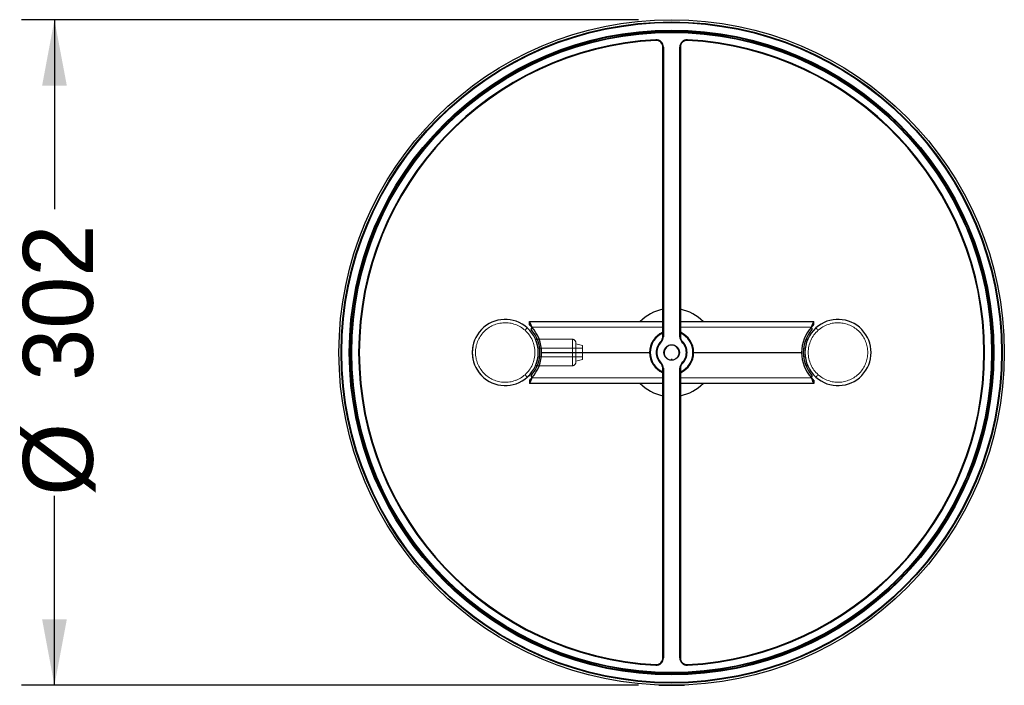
# Model space of a CAD drawing. Header units: millimetres. Extents: x 56 to 3092, y 90 to 4365.
# Tile 3 of 28: x 644 to 1091, y 1539 to 1841. Entities that reach past the tile are written whole.
import ezdxf

# ---------------------------------------------------------------- set-up
doc = ezdxf.new("R2010")
doc.units = ezdxf.units.MM
doc.header["$LTSCALE"] = 15
doc.linetypes.add('HIDDEN', pattern=[1.905, 1.27, -0.635])
doc.linetypes.add('PHANTOM', pattern=[12.7, 6.35, -1.27, 1.27, -1.27, 1.27, -1.27])
doc.layers.add('DISEGNO', color=7, linetype='Continuous')
doc.styles.add('SLDTEXTSTYLE0', font='ASTEP-SANS-REGULAR.TTF')
doc.dimstyles.new('SLDDIMSTYLE0', dxfattribs={"dimtxt": 41.740667, "dimasz": 30, "dimexe": 0, "dimexo": 0.0625, "dimgap": 10.435167, "dimtad": 0, "dimrnd": 1e-09, "dimzin": 12, "dimdsep": 46, "dimtxsty": 'SLDTEXTSTYLE0', "dimsah": 1, "dimcen": 0.09, "dimadec": 0, "dimazin": 3, "dimtfac": 1, "dimtofl": 0, "dimtmove": 0, "dimatfit": 3, "dimfxl": 0, "dimfrac": 2, "dimtolj": 1, "dimtzin": 12, "dimarcsym": 0})

# ---------------------------------------------------------------- blocks, each defined once
blk = doc.blocks.new('_D')
at = {"layer": 'DISEGNO'}
for p, q in [((924.9, 1841.27), (644.78, 1841.27)), ((659.78, 1841.27), (659.78, 1755.28)), ((659.78, 1539.27), (659.78, 1625.27)), ((924.9, 1539.27), (644.78, 1539.27))]:
    blk.add_line(p, q, dxfattribs=at)
for points in [[(659.78, 1841.27), (654.16, 1811.27), (665.41, 1811.27)], [(659.78, 1539.27), (665.41, 1569.27), (654.16, 1569.27)]]:
    blk.add_solid(points, dxfattribs=at)
at = {"layer": 'DISEGNO', "char_height": 31.75, "attachment_point": 1, "rotation": 90, "style": 'SLDTEXTSTYLE0'}
for s, insert in [('302', (645.48, 1677.44)), ('%%c', (645.48, 1625.27))]:
    blk.add_mtext(s, dxfattribs=dict(at, insert=insert))

msp = doc.modelspace()

# ---------------------------------------------------------------- linework, layer by layer
at = {"color": 250, "linetype": 'PHANTOM', "lineweight": 18}
for p, q in [((932.737, 1832.143), (932.752, 1831.843)), ((936.204, 1828.847), (935.904, 1828.847)), ((943.904, 1828.847), (943.604, 1828.847)), ((947.055, 1831.843), (947.07, 1832.143)), ((876.424, 1701.773), (935.904, 1701.773)), ((943.904, 1701.773), (1003.384, 1701.773)), ((935.214, 1695.058), (935.004, 1695.272)), ((936.204, 1697.415), (935.904, 1697.415)), ((943.604, 1697.415), (943.904, 1697.415)), ((944.594, 1695.058), (944.804, 1695.272)), ((880.013, 1692.273), (879.256, 1692.273)), ((1000.551, 1692.273), (999.795, 1692.273)), ((879.256, 1688.273), (880.013, 1688.273)), ((935.004, 1685.274), (935.214, 1685.489)), ((944.594, 1685.489), (944.804, 1685.274)), ((999.795, 1688.273), (1000.551, 1688.273)), ((935.904, 1683.132), (936.204, 1683.132)), ((943.604, 1683.132), (943.904, 1683.132)), ((935.904, 1678.773), (876.424, 1678.773)), ((1003.384, 1678.773), (943.904, 1678.773)), ((935.904, 1551.7), (936.204, 1551.7)), ((943.904, 1551.7), (943.604, 1551.7)), ((932.752, 1548.704), (932.737, 1548.404)), ((947.055, 1548.704), (947.07, 1548.404))]:
    msp.add_line(p, q, dxfattribs=at)
at = {"color": 7, "linetype": 'Continuous', "lineweight": 25}
for p, q in [((935.904, 1697.415), (935.904, 1828.847)), ((936.204, 1828.847), (936.204, 1697.415)), ((943.604, 1697.415), (943.604, 1828.847)), ((943.904, 1828.847), (943.904, 1697.415)), ((875.426, 1704.273), (935.904, 1704.273)), ((875.426, 1702.773), (875.426, 1704.273)), ((943.904, 1704.273), (1004.382, 1704.273)), ((1004.382, 1702.773), (1004.382, 1704.273)), ((876.472, 1701.32), (876.82, 1701.326)), ((1003.335, 1701.32), (1002.987, 1701.326)), ((878.138, 1696.273), (878.953, 1696.273)), ((1000.855, 1696.273), (1001.67, 1696.273)), ((880.904, 1690.273), (929.904, 1690.273)), ((949.904, 1690.273), (998.904, 1690.273)), ((878.953, 1684.273), (878.138, 1684.273)), ((935.904, 1551.7), (935.904, 1683.132)), ((936.204, 1683.132), (936.204, 1551.7)), ((943.604, 1551.7), (943.604, 1683.132)), ((943.904, 1683.132), (943.904, 1551.7)), ((1001.67, 1684.273), (1000.855, 1684.273)), ((875.426, 1677.773), (875.426, 1676.273)), ((935.904, 1676.273), (875.426, 1676.273)), ((876.472, 1679.227), (876.82, 1679.221)), ((1004.382, 1676.273), (943.904, 1676.273)), ((1003.335, 1679.227), (1002.987, 1679.221)), ((1004.382, 1677.773), (1004.382, 1676.273)), ((934.104, 1539.273), (945.704, 1539.273)), ((934.654, 1539.365), (934.654, 1539.273)), ((934.904, 1539.356), (934.904, 1539.273)), ((944.904, 1539.273), (944.904, 1539.356)), ((945.154, 1539.273), (945.154, 1539.365))]:
    msp.add_line(p, q, dxfattribs=at)
at = {"color": 7, "linetype": 'HIDDEN', "lineweight": 18}
for p, q in [((894.89, 1696.273), (878.138, 1696.273)), ((878.953, 1696.273), (894.89, 1696.273)), ((894.89, 1692.273), (894.89, 1696.273)), ((896.39, 1694.773), (896.39, 1692.273)), ((899.39, 1693.47), (896.39, 1694.273)), ((896.39, 1692.273), (896.39, 1694.273)), ((879.256, 1692.273), (894.89, 1692.273)), ((894.89, 1692.273), (880.013, 1692.273)), ((894.89, 1692.273), (894.89, 1688.273)), ((896.39, 1692.273), (894.89, 1692.273)), ((896.39, 1688.273), (896.39, 1692.273)), ((899.39, 1692.273), (896.39, 1692.273)), ((899.39, 1692.273), (899.39, 1693.47)), ((899.39, 1688.273), (899.39, 1692.273)), ((894.89, 1688.273), (879.256, 1688.273)), ((880.013, 1688.273), (894.89, 1688.273)), ((894.89, 1684.273), (894.89, 1688.273)), ((894.89, 1688.273), (896.39, 1688.273)), ((896.39, 1688.273), (896.39, 1685.773)), ((896.39, 1686.273), (896.39, 1688.273)), ((899.39, 1688.273), (896.39, 1688.273)), ((899.39, 1687.077), (896.39, 1686.273)), ((899.39, 1687.077), (899.39, 1688.273)), ((878.138, 1684.273), (894.89, 1684.273)), ((894.89, 1684.273), (878.953, 1684.273))]:
    msp.add_line(p, q, dxfattribs=at)
at = {"color": 7, "linetype": 'Continuous', "lineweight": 25, "flags": 128}
for points in [[(826.498, 1781.429), (826.477, 1781.492), (826.285, 1781.962)], [(1053.522, 1781.962), (1053.33, 1781.492), (1053.31, 1781.429)], [(803.69, 1742.825), (804.193, 1742.894), (804.258, 1742.908)], [(1075.55, 1742.908), (1075.615, 1742.894), (1076.118, 1742.825)], [(917.663, 1546.483), (917.619, 1546.434), (917.308, 1546.033)], [(962.5, 1546.033), (962.188, 1546.434), (962.144, 1546.483)]]:
    msp.add_lwpolyline(points, dxfattribs=at)
at = {"color": 250, "linetype": 'PHANTOM', "lineweight": 18, "flags": 128}
for points in [[(874.39, 1701.454), (874.371, 1701.432), (874.314, 1701.369), (874.222, 1701.265), (874.097, 1701.126), (873.946, 1700.957), (873.773, 1700.764), (873.585, 1700.554), (873.39, 1700.336)], [(1006.417, 1700.336), (1006.222, 1700.554), (1006.035, 1700.764), (1005.862, 1700.957), (1005.71, 1701.126), (1005.586, 1701.265), (1005.493, 1701.369), (1005.436, 1701.432), (1005.417, 1701.454)], [(873.39, 1680.211), (873.585, 1679.993), (873.773, 1679.783), (873.946, 1679.59), (874.097, 1679.421), (874.222, 1679.282), (874.314, 1679.178), (874.371, 1679.115), (874.39, 1679.093)], [(1005.417, 1679.093), (1005.436, 1679.115), (1005.493, 1679.178), (1005.586, 1679.282), (1005.71, 1679.421), (1005.862, 1679.59), (1006.035, 1679.783), (1006.222, 1679.993), (1006.417, 1680.211)]]:
    msp.add_lwpolyline(points, dxfattribs=at)
at = {"color": 7, "linetype": 'HIDDEN', "lineweight": 18, "flags": 128}
for points in [[(874.39, 1701.454), (874.371, 1701.432), (874.314, 1701.369), (874.222, 1701.265), (874.097, 1701.126), (873.946, 1700.957), (873.773, 1700.764), (873.585, 1700.554), (873.39, 1700.336)], [(873.39, 1680.211), (873.585, 1679.993), (873.773, 1679.783), (873.946, 1679.59), (874.097, 1679.421), (874.222, 1679.282), (874.314, 1679.178), (874.371, 1679.115), (874.39, 1679.093)]]:
    msp.add_lwpolyline(points, dxfattribs=at)
at = {"color": 7, "linetype": 'Continuous', "lineweight": 25}
for radius in [151, 150, 149.7, 146.3, 146, 145.5, 145.2, 3.5]:
    msp.add_circle((939.904, 1690.273), radius, dxfattribs=at)
for centre, radius, start, end in [((939.904, 1690.273), 142.05, 92.89182, 267.10818), ((939.904, 1690.273), 141.75, 92.89183, 267.10817), ((932.904, 1828.847), 3.3, 0.00016, 92.89199), ((932.904, 1828.847), 3, 359.9995, 92.89181), ((946.904, 1828.847), 3.3, 87.10801, 179.99984), ((946.904, 1828.847), 3, 87.10819, 180.0005), ((939.904, 1690.273), 141.75, 272.89183, 87.10817), ((939.904, 1690.273), 142.05, 272.89182, 87.10818), ((939.904, 1690.273), 20, 101.53723, 135.57276), ((939.903, 1690.273), 20.001, 44.42757, 78.46244), ((864.39, 1690.273), 15, 48.18969, 311.81031), ((1015.417, 1690.273), 15, 228.18969, 131.81031), ((864.39, 1690.273), 15, 311.81033, 48.18967), ((876.479, 1700.945), 0.375, 90.99628, 221.44055), ((864.39, 1690.273), 15.75, 318.56192, 41.43808), ((863.904, 1690.273), 17, 0.00025, 42.56823), ((939.904, 1690.273), 10, 113.57812, 246.42188), ((939.904, 1690.273), 9.7, 114.35396, 245.64604), ((939.904, 1690.274), 10, 359.99965, 66.42242), ((939.904, 1690.273), 9.7, 0.00028, 65.64578), ((1015.904, 1690.273), 17, 137.43177, 179.99975), ((1015.417, 1690.273), 15.75, 138.56192, 221.43808), ((1015.417, 1690.273), 15, 131.81029, 228.18971), ((1003.329, 1700.945), 0.375, 318.55898, 89.00419), ((939.904, 1690.273), 7, 134.4271, 225.5729), ((939.904, 1690.273), 6.7, 134.42705, 225.57295), ((932.904, 1697.415), 3, 314.42781, 359.99921), ((932.904, 1697.415), 3.3, 314.42566, 0.00095), ((946.904, 1697.415), 3.3, 179.99905, 225.57434), ((946.904, 1697.415), 3, 180.00079, 225.57219), ((939.904, 1690.273), 6.7, 314.42705, 45.57295), ((939.904, 1690.273), 7, 314.4271, 45.5729), ((863.904, 1690.273), 17, 317.43138, 0.00014), ((939.904, 1690.273), 3.4, 274.21387, 265.78613), ((939.904, 1690.273), 9.7, 294.35383, 0.00011), ((939.904, 1690.273), 10, 293.57803, 0.00025), ((1015.904, 1690.273), 17, 179.99986, 222.56862), ((932.904, 1683.132), 3, 359.9986, 45.57438), ((932.904, 1683.132), 3.3, 0.00001, 45.57235), ((939.904, 1686.873), 0.25, 2.10838, 177.89162), ((946.904, 1683.132), 3.3, 134.42765, 179.99999), ((946.904, 1683.132), 3, 134.42562, 180.0014), ((876.479, 1679.602), 0.375, 138.56128, 269.00189), ((939.904, 1690.273), 20, 224.4267, 258.46331), ((939.904, 1690.273), 20, 281.53656, 315.57343), ((1003.329, 1679.602), 0.375, 270.99782, 41.43902), ((932.904, 1551.7), 3.3, 267.10801, 359.99984), ((932.904, 1551.7), 3, 267.10819, 359.99936), ((946.904, 1551.7), 3.3, 180.00016, 272.89199), ((946.904, 1551.7), 3, 180.00064, 272.89181)]:
    msp.add_arc(centre, radius, start, end, dxfattribs=at)
at = {"color": 7, "linetype": 'HIDDEN', "lineweight": 18}
for centre, radius, start, end in [((864.39, 1690.273), 15, 48.18969, 311.81031), ((864.39, 1690.273), 13.5, 48.18969, 311.81031), ((864.39, 1690.273), 13.5, 311.8103, 48.1897), ((864.39, 1690.273), 15, 311.81029, 48.18971), ((894.89, 1694.773), 1.5, 359.9999, 89.99968), ((864.39, 1690.273), 15, 352.33774, 7.66226), ((894.89, 1685.773), 1.5, 270.00032, 0.0001)]:
    msp.add_arc(centre, radius, start, end, dxfattribs=at)
at = {"color": 250, "linetype": 'PHANTOM', "lineweight": 18}
for centre, start, end in [((864.39, 1690.273), 48.18969, 311.81031), ((1015.417, 1690.273), 228.18969, 131.81031), ((864.39, 1690.273), 311.8103, 48.1897), ((1015.417, 1690.273), 131.8103, 228.1897)]:
    msp.add_arc(centre, 13.5, start, end, dxfattribs=at)
at = {"color": 7, "linetype": 'Continuous', "lineweight": 25}
for points, knots in [([(875.426, 1704.273), (875.443, 1704.234), (875.509, 1704.081), (875.651, 1703.745), (875.875, 1703.204), (876.144, 1702.524), (876.33, 1702.025), (876.424, 1701.773)], [0, 0, 0, 0, 0.048113, 0.1856339, 0.4061617, 0.7013391, 1, 1, 1, 1]), ([(875.426, 1702.773), (875.437, 1702.763), (875.48, 1702.723), (875.592, 1702.618), (875.808, 1702.412), (876.1, 1702.12), (876.317, 1701.888), (876.424, 1701.773)], [0, 0, 0, 0, 0.033969, 0.1246729, 0.3243221, 0.6688587, 1, 1, 1, 1]), ([(1003.384, 1701.773), (1003.492, 1702.064), (1003.698, 1702.616), (1003.992, 1703.35), (1004.214, 1703.882), (1004.335, 1704.166), (1004.378, 1704.264), (1004.382, 1704.273)], [0, 0, 0, 0, 0.3457372, 0.6558632, 0.8808039, 0.9890851, 1, 1, 1, 1]), ([(1003.384, 1701.773), (1003.523, 1701.922), (1003.76, 1702.175), (1004.063, 1702.473), (1004.25, 1702.65), (1004.341, 1702.736), (1004.375, 1702.767), (1004.382, 1702.773)], [0, 0, 0, 0, 0.4330388, 0.7351486, 0.9003875, 0.9809624, 1, 1, 1, 1]), ([(946.381, 1692.899), (946.378, 1692.917), (946.319, 1693.228), (946.142, 1693.499), (945.976, 1693.755)], [0, 0, 0, 0, 0.0567602, 1, 1, 1, 1]), ([(876.424, 1678.773), (876.315, 1678.483), (876.109, 1677.931), (875.816, 1677.197), (875.594, 1676.664), (875.472, 1676.38), (875.429, 1676.282), (875.426, 1676.273)], [0, 0, 0, 0, 0.34575779, 0.65588363, 0.88082426, 0.98908507, 1, 1, 1, 1]), ([(876.424, 1678.773), (876.284, 1678.625), (876.047, 1678.372), (875.745, 1678.074), (875.558, 1677.896), (875.467, 1677.811), (875.432, 1677.78), (875.426, 1677.773)], [0, 0, 0, 0, 0.4330386, 0.7351778, 0.9003875, 0.9809624, 1, 1, 1, 1]), ([(1004.382, 1676.273), (1004.365, 1676.313), (1004.299, 1676.466), (1004.156, 1676.801), (1003.933, 1677.343), (1003.663, 1678.023), (1003.477, 1678.522), (1003.384, 1678.773)], [0, 0, 0, 0, 0.0480927, 0.1856135, 0.4061412, 0.7013185, 1, 1, 1, 1]), ([(1004.382, 1677.773), (1004.37, 1677.784), (1004.327, 1677.824), (1004.216, 1677.928), (1003.999, 1678.135), (1003.707, 1678.427), (1003.49, 1678.659), (1003.384, 1678.773)], [0, 0, 0, 0, 0.0339403, 0.124644, 0.3242928, 0.6688287, 1, 1, 1, 1])]:
    msp.add_open_spline(points, degree=3, knots=knots, dxfattribs=at)
at = {"color": 7, "linetype": 'HIDDEN', "lineweight": 18}
for points, knots in [([(878.138, 1696.273), (878.167, 1696.206), (878.278, 1695.95), (878.5, 1695.386), (878.804, 1694.474), (879.081, 1693.398), (879.202, 1692.624), (879.256, 1692.273)], [0, 0, 0, 0, 0.0528317, 0.201175, 0.4359745, 0.7449323, 1, 1, 1, 1]), ([(879.256, 1692.273), (879.185, 1692.717), (879.05, 1693.557), (878.738, 1694.69), (878.439, 1695.549), (878.236, 1696.047), (878.15, 1696.245), (878.138, 1696.273)], [0, 0, 0, 0, 0.3234305, 0.6124141, 0.844499, 0.9780633, 1, 1, 1, 1]), ([(879.256, 1692.273), (879.185, 1692.717), (879.05, 1693.557), (878.738, 1694.69), (878.439, 1695.549), (878.236, 1696.047), (878.15, 1696.245), (878.138, 1696.273)], [0, 0, 0, 0, 0.3234305, 0.6124141, 0.844499, 0.9780633, 1, 1, 1, 1]), ([(878.138, 1696.273), (878.167, 1696.206), (878.278, 1695.95), (878.5, 1695.386), (878.804, 1694.474), (879.081, 1693.398), (879.202, 1692.624), (879.256, 1692.273)], [0, 0, 0, 0, 0.0528317, 0.201175, 0.4359745, 0.7449323, 1, 1, 1, 1]), ([(879.256, 1688.273), (879.185, 1687.83), (879.05, 1686.99), (878.738, 1685.857), (878.439, 1684.998), (878.236, 1684.499), (878.15, 1684.301), (878.138, 1684.273)], [0, 0, 0, 0, 0.3234166, 0.6124005, 0.844499, 0.9780502, 1, 1, 1, 1]), ([(878.138, 1684.273), (878.167, 1684.341), (878.278, 1684.597), (878.5, 1685.161), (878.804, 1686.073), (879.081, 1687.149), (879.202, 1687.923), (879.256, 1688.273)], [0, 0, 0, 0, 0.0528449, 0.2011749, 0.4359881, 0.7449322, 1, 1, 1, 1]), ([(878.138, 1684.273), (878.167, 1684.341), (878.278, 1684.597), (878.5, 1685.161), (878.804, 1686.073), (879.081, 1687.149), (879.202, 1687.923), (879.256, 1688.273)], [0, 0, 0, 0, 0.0528449, 0.2011749, 0.4359881, 0.7449322, 1, 1, 1, 1]), ([(879.256, 1688.273), (879.185, 1687.83), (879.05, 1686.99), (878.738, 1685.857), (878.439, 1684.998), (878.236, 1684.499), (878.15, 1684.301), (878.138, 1684.273)], [0, 0, 0, 0, 0.3234166, 0.6124005, 0.844499, 0.9780502, 1, 1, 1, 1])]:
    msp.add_open_spline(points, degree=3, knots=knots, dxfattribs=at)

# ---------------------------------------------------------------- dimensions: what is measured, and where the dimension line sits
at = {"layer": 'DISEGNO'}
dim = msp.add_linear_dim(base=(659.783, 1539.273), p1=(939.904, 1841.273), p2=(939.904, 1539.273), angle=90, text='%%c<>', dimstyle='SLDDIMSTYLE0', dxfattribs=at)
dim.commit()
dim.dimension.update_dxf_attribs({"geometry": '_D', "text_midpoint": (659.783, 1690.273), "dimtype": 160})

doc.saveas('drawing.dxf')
